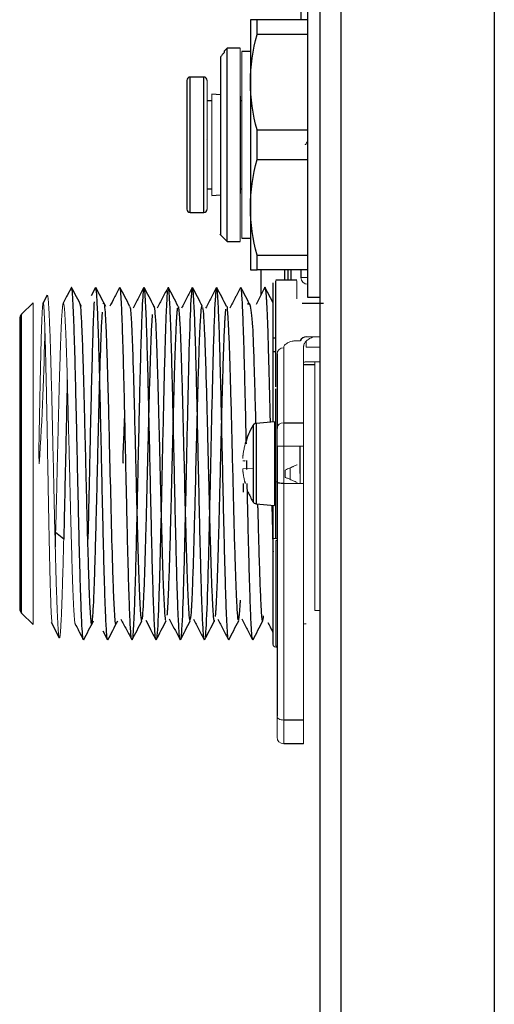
# Paper-space layout '_Left' of a CAD drawing. Header units: millimetres. Extents: x -208 to 254, y -21 to 401.
# Tile 3 of 6: x -208 to -172, y 280 to 354. Entities that reach past the tile are written whole.
import ezdxf

# ---------------------------------------------------------------- set-up
doc = ezdxf.new("R2010")
doc.units = ezdxf.units.MM

psp = doc.layouts.new('_Left')

# ---------------------------------------------------------------- linework, layer by layer
at = {"color": 7, "linetype": 'Continuous', "lineweight": 25}
for p, q in [((-172.308, 399.55), (-172.308, -17.2)), ((-183.808, 399.3), (-183.808, -17.2)), ((-185.407, 375.8), (-185.407, 6.3)), ((-186.308, 356.225), (-186.308, 333.375)), ((-186.808, 354.75), (-186.808, 354.18)), ((-190.608, 354.18), (-190.608, 335.42)), ((-190.106, 353.069), (-190.106, 354.18)), ((-186.308, 354.18), (-190.106, 354.18)), ((-186.308, 353.069), (-190.106, 353.069)), ((-192.848, 351.381), (-192.848, 338.05)), ((-192.348, 352.05), (-192.548, 351.85)), ((-191.378, 352.05), (-192.348, 352.05)), ((-192.348, 337.55), (-192.348, 352.05)), ((-190.608, 351.8), (-191.248, 351.8)), ((-194.098, 349.88), (-195.118, 349.88)), ((-195.368, 349.63), (-195.368, 339.97)), ((-192.848, 348.555), (-193.495, 348.6)), ((-191.348, 348.45), (-191.378, 348.452)), ((-193.495, 348.1), (-193.848, 348.1)), ((-191.248, 348.1), (-191.348, 348.1)), ((-190.106, 343.689), (-190.106, 345.911)), ((-190.106, 345.911), (-186.308, 345.911)), ((-190.106, 343.689), (-186.308, 343.689)), ((-193.848, 341.5), (-193.495, 341.5)), ((-193.495, 341), (-192.848, 341.045)), ((-191.378, 341.148), (-191.348, 341.15)), ((-191.348, 341.5), (-191.248, 341.5)), ((-195.118, 339.72), (-194.098, 339.72)), ((-192.903, 338.105), (-192.348, 337.55)), ((-192.348, 337.55), (-191.378, 337.55)), ((-191.248, 337.8), (-190.608, 337.8)), ((-190.106, 336.531), (-186.308, 336.531)), ((-190.106, 335.42), (-190.106, 336.531)), ((-186.308, 335.42), (-190.106, 335.42)), ((-189.808, 333.52), (-189.808, 335.42)), ((-187.808, 335.42), (-187.808, 334.654)), ((-186.808, 335.42), (-186.808, 334.85)), ((-188.908, 324.024), (-188.908, 334.454)), ((-187.114, 334.654), (-188.708, 334.654)), ((-188.708, 326.656), (-188.708, 334.596)), ((-204.034, 334.115), (-204.35, 333.509)), ((-202.222, 334.111), (-202.55, 333.481)), ((-200.413, 334.071), (-200.42, 334.077)), ((-196.765, 334.12), (-196.781, 334.053)), ((-191.341, 334.105), (-191.675, 333.464)), ((-189.513, 334.12), (-190.183, 332.834)), ((-189.513, 334.12), (-189.55, 333.95)), ((-188.908, 332.959), (-189.513, 334.12)), ((-206.908, 332.959), (-207.762, 332.105)), ((-205.847, 333.537), (-206.154, 332.948)), ((-185.108, 332.901), (-186.714, 332.901)), ((-186.308, 333.375), (-185.407, 333.375)), ((-207.762, 309.695), (-207.762, 332.105)), ((-188.908, 329.3), (-188.708, 329.3)), ((-188.608, 329.131), (-188.608, 323.525)), ((-185.758, 328.3), (-186.608, 328.3)), ((-188.708, 315.286), (-188.708, 326.514)), ((-188.808, 324.033), (-190.174, 323.913)), ((-188.108, 323.965), (-186.608, 323.965)), ((-188.608, 322.204), (-188.608, 301.957)), ((-186.908, 322.204), (-186.908, 320.151)), ((-191.131, 318.756), (-191.12, 319.408)), ((-190.982, 319.404), (-191.02, 319.57)), ((-190.174, 317.887), (-188.808, 317.767)), ((-188.908, 307.346), (-188.908, 317.776)), ((-204.606, 315.249), (-205.211, 315.746)), ((-207.762, 309.695), (-206.908, 308.842)), ((-205.545, 309.003), (-204.94, 307.84)), ((-203.443, 308.293), (-203.126, 307.685)), ((-201.666, 308.362), (-201.319, 307.697)), ((-201.292, 307.735), (-201.305, 307.679)), ((-194.036, 307.746), (-194.053, 307.681)), ((-190.397, 307.72), (-190.408, 307.731)), ((-186.608, 301.68), (-188.108, 301.68)), ((-186.608, 299.899), (-188.108, 299.899))]:
    psp.add_line(p, q, dxfattribs=at)
at = {"color": 144, "linetype": 'Continuous', "lineweight": 18}
for p, q in [((-191.378, 337.55), (-191.378, 352.05)), ((-191.248, 351.8), (-191.248, 337.8)), ((-193.495, 348.6), (-193.495, 341)), ((-191.348, 341.15), (-191.348, 348.45)), ((-187.114, 333.243), (-187.114, 334.596)), ((-186.808, 334.85), (-186.308, 334.85)), ((-206.908, 308.842), (-206.908, 332.959)), ((-186.861, 330.109), (-187.108, 330.109)), ((-185.407, 330.399), (-186.408, 330.399)), ((-186.408, 329.622), (-186.408, 330.115)), ((-188.108, 299.899), (-188.108, 329.571)), ((-186.608, 299.899), (-186.608, 329.699)), ((-185.407, 329.622), (-186.408, 329.622)), ((-186.408, 328.53), (-185.407, 328.53)), ((-185.758, 309.898), (-185.758, 328.53)), ((-188.808, 317.767), (-188.808, 324.033)), ((-190.984, 322.398), (-190.984, 322.388)), ((-188.608, 322.204), (-186.608, 322.204)), ((-186.883, 319.399), (-186.883, 322.204)), ((-191.181, 320.515), (-190.408, 320.556)), ((-188.008, 320.413), (-188.008, 319.884)), ((-187.612, 320.588), (-187.114, 320.807)), ((-187.612, 319.709), (-187.612, 320.588)), ((-190.984, 319.412), (-190.984, 319.402)), ((-186.608, 319.399), (-188.108, 319.399)), ((-188.908, 315.286), (-188.608, 315.286)), ((-188.608, 315.144), (-188.708, 315.144)), ((-188.708, 315.144), (-188.708, 307.204)), ((-185.407, 309.898), (-185.758, 309.898)), ((-188.708, 307.204), (-188.608, 307.204)), ((-188.608, 307.146), (-188.708, 307.146))]:
    psp.add_line(p, q, dxfattribs=at)
at = {"color": 8, "linetype": 'Continuous', "lineweight": 25}
for p, q in [((-195.118, 339.72), (-195.118, 349.88)), ((-194.098, 339.72), (-194.098, 349.88)), ((-188.058, 335.42), (-188.058, 334.654)), ((-187.558, 334.654), (-187.558, 335.42)), ((-188.708, 330.3), (-188.908, 330.3)), ((-190.408, 323.764), (-190.408, 318.036)), ((-190.174, 323.913), (-190.174, 317.887))]:
    psp.add_line(p, q, dxfattribs=at)
at = {"color": 7, "linetype": 'Continuous', "lineweight": 25, "flags": 128}
psp.add_lwpolyline([(-188.108, 319.399), (-188.205, 319.401), (-188.299, 319.41), (-188.386, 319.424), (-188.461, 319.443), (-188.523, 319.466), (-188.57, 319.492), (-188.598, 319.52), (-188.608, 319.55)], dxfattribs=at)
at = {"color": 144, "linetype": 'Continuous', "lineweight": 18, "flags": 128}
psp.add_lwpolyline([(-188.608, 301.957), (-188.598, 301.903), (-188.57, 301.851), (-188.523, 301.803), (-188.461, 301.761), (-188.386, 301.726), (-188.299, 301.701), (-188.205, 301.685), (-188.108, 301.68)], dxfattribs=at)
at = {"color": 7, "linetype": 'Continuous', "lineweight": 25}
for centre, radius, start, end in [((-195.118, 349.63), 0.25, 90, 180), ((-194.098, 349.63), 0.25, 0, 90), ((-195.118, 339.97), 0.25, 180, 270), ((-194.098, 339.97), 0.25, 270, 0), ((-186.408, 329.899), 0.5, 90, 155.06192), ((-185.21, 320.769), 6, 150.04599, 164.23931), ((-190.148, 323.615), 0.3, 95, 150.04599), ((-185.21, 321.031), 6, 201.93964, 209.95401), ((-190.148, 318.185), 0.3, 209.95401, 265)]:
    psp.add_arc(centre, radius, start, end, dxfattribs=at)
at = {"color": 144, "linetype": 'Continuous', "lineweight": 18}
for centre, radius, start, end in [((-186.308, 334.85), 0.5, 180, 270), ((-402.55, 334.211), 196.555, 356.11361, 359.08138), ((-188.136, 329.099), 0.473, 86.59448, 176.1315), ((-188.136, 323.493), 0.473, 86.59448, 176.1315), ((-188.708, 307.346), 0.2, 180, 270), ((-188.108, 300.399), 0.5, 180, 270)]:
    psp.add_arc(centre, radius, start, end, dxfattribs=at)
at = {"color": 7, "linetype": 'Continuous', "lineweight": 25}
for points in [[(-190.106, 354.18), (-190.422, 354.18), (-190.608, 354.18), (-190.608, 354.18)], [(-190.608, 349.49), (-190.608, 350.701), (-190.422, 351.892), (-190.106, 353.069)], [(-192.548, 351.747), (-192.548, 351.816), (-192.548, 351.85), (-192.548, 351.85)], [(-190.106, 345.911), (-190.422, 347.088), (-190.608, 348.279), (-190.608, 349.49)], [(-190.608, 340.11), (-190.608, 341.321), (-190.422, 342.512), (-190.106, 343.689)], [(-190.106, 336.531), (-190.422, 337.708), (-190.608, 338.899), (-190.608, 340.11)], [(-190.608, 335.42), (-190.608, 335.42), (-190.422, 335.42), (-190.106, 335.42)], [(-207.762, 332.105), (-207.854, 332.012), (-207.908, 331.882), (-207.908, 331.751)], [(-207.908, 310.048), (-207.908, 309.917), (-207.854, 309.787), (-207.762, 309.695)]]:
    psp.add_open_spline(points, degree=3, dxfattribs=at)
for points, knots in [([(-192.548, 351.747), (-192.599, 351.686), (-192.7, 351.566), (-192.799, 351.442), (-192.848, 351.381)], [0, 0, 0, 0, 0.503877, 1, 1, 1, 1]), ([(-203.126, 307.711), (-203.128, 307.705), (-203.15, 307.644), (-203.191, 308.044), (-203.25, 308.947), (-203.309, 310.395), (-203.368, 312.271), (-203.427, 314.506), (-203.486, 317.006), (-203.545, 319.67), (-203.604, 322.383), (-203.663, 325.035), (-203.722, 327.515), (-203.781, 329.722), (-203.84, 331.556), (-203.899, 332.965), (-203.958, 333.822), (-204.003, 334.191), (-204.028, 334.081), (-204.034, 334.056)], [0, 0, 0, 0, 0.006737, 0.071636, 0.136546, 0.20146, 0.266356, 0.331277, 0.396172, 0.461087, 0.525994, 0.590896, 0.655815, 0.720708, 0.785627, 0.850529, 0.915436, 0.980352, 1, 1, 1, 1]), ([(-203.272, 332.687), (-203.396, 332.925), (-203.643, 333.399), (-203.89, 333.873), (-204.013, 334.11)], [0, 0, 0, 0, 0.499978, 1, 1, 1, 1]), ([(-201.319, 307.75), (-201.334, 307.794), (-201.368, 307.899), (-201.422, 308.703), (-201.481, 310.014), (-201.54, 311.803), (-201.599, 313.959), (-201.658, 316.409), (-201.717, 319.043), (-201.776, 321.756), (-201.835, 324.431), (-201.894, 326.962), (-201.953, 329.238), (-202.012, 331.169), (-202.071, 332.68), (-202.13, 333.671), (-202.18, 334.154), (-202.211, 334.072), (-202.222, 334.043)], [0, 0, 0, 0, 0.048751, 0.114089, 0.179407, 0.244735, 0.310068, 0.375382, 0.440721, 0.506035, 0.571368, 0.636695, 0.702015, 0.767353, 0.832665, 0.898002, 0.963323, 1, 1, 1, 1]), ([(-201.457, 332.686), (-201.581, 332.923), (-201.828, 333.397), (-202.075, 333.872), (-202.198, 334.109)], [0, 0, 0, 0, 0.499979, 1, 1, 1, 1]), ([(-200.413, 334.098), (-200.548, 333.839), (-200.791, 333.374), (-201.034, 332.908), (-201.141, 332.702)], [0, 0, 0, 0, 0.556477, 1, 1, 1, 1]), ([(-199.644, 332.686), (-199.767, 332.923), (-200.014, 333.397), (-200.261, 333.871), (-200.385, 334.108)], [0, 0, 0, 0, 0.499978, 1, 1, 1, 1]), ([(-199.503, 307.759), (-199.514, 307.772), (-199.544, 307.808), (-199.595, 308.468), (-199.654, 309.664), (-199.713, 311.353), (-199.772, 313.429), (-199.831, 315.822), (-199.89, 318.421), (-199.949, 321.126), (-200.007, 323.82), (-200.066, 326.394), (-200.125, 328.737), (-200.184, 330.758), (-200.243, 332.372), (-200.302, 333.479), (-200.349, 334.048), (-200.377, 334.044), (-200.385, 334.042)], [0, 0, 0, 0, 0.037556, 0.1044, 0.171219, 0.238064, 0.30489, 0.371724, 0.438564, 0.505385, 0.572231, 0.639052, 0.705892, 0.772727, 0.839552, 0.906397, 0.973216, 1, 1, 1, 1]), ([(-198.591, 334.109), (-198.592, 334.111), (-198.612, 334.177), (-198.651, 333.802), (-198.71, 332.948), (-198.769, 331.536), (-198.828, 329.692), (-198.887, 327.484), (-198.946, 324.999), (-199.005, 322.346), (-199.064, 319.632), (-199.123, 316.972), (-199.182, 314.472), (-199.241, 312.242), (-199.3, 310.375), (-199.359, 308.925), (-199.418, 308.046), (-199.458, 307.641), (-199.478, 307.694), (-199.478, 307.695)], [0, 0, 0, 0, 0.0015312, 0.0679921, 0.1344777, 0.2009489, 0.2674215, 0.3339062, 0.4003674, 0.4668555, 0.533321, 0.5997997, 0.6662796, 0.732744, 0.7992324, 0.8656941, 0.9321779, 0.9986518, 1, 1, 1, 1]), ([(-198.591, 334.115), (-198.726, 333.856), (-198.996, 333.338), (-199.266, 332.82), (-199.401, 332.561)], [0, 0, 0, 0, 0.5000213, 1, 1, 1, 1]), ([(-197.83, 332.686), (-197.954, 332.923), (-198.201, 333.397), (-198.448, 333.871), (-198.571, 334.108)], [0, 0, 0, 0, 0.499977, 1, 1, 1, 1]), ([(-197.685, 307.752), (-197.693, 307.746), (-197.72, 307.727), (-197.767, 308.262), (-197.826, 309.339), (-197.885, 310.924), (-197.944, 312.917), (-198.003, 315.245), (-198.062, 317.805), (-198.121, 320.496), (-198.18, 323.203), (-198.239, 325.814), (-198.298, 328.22), (-198.357, 330.324), (-198.416, 332.036), (-198.475, 333.271), (-198.526, 333.971), (-198.559, 334.024), (-198.571, 334.045)], [0, 0, 0, 0, 0.026003, 0.092552, 0.159094, 0.225654, 0.292189, 0.358749, 0.425291, 0.49184, 0.558396, 0.624932, 0.691494, 0.758031, 0.824586, 0.891137, 0.957677, 1, 1, 1, 1]), ([(-196.824, 333.884), (-196.855, 333.614), (-196.934, 332.366), (-197.06, 328.267), (-197.202, 321.882), (-197.344, 315.263), (-197.487, 309.988), (-197.588, 308.079), (-197.643, 307.765), (-197.649, 307.736)], [25.322109, 25.322109, 25.322109, 25.322109, 25.645764, 26.138951, 26.632139, 27.125327, 27.618515, 28.111702, 28.181057, 28.181057, 28.181057, 28.181057]), ([(-196.781, 334.11), (-196.916, 333.85), (-197.187, 333.332), (-197.457, 332.813), (-197.592, 332.554)], [0, 0, 0, 0, 0.500038, 1, 1, 1, 1]), ([(-196.016, 332.688), (-196.14, 332.925), (-196.387, 333.399), (-196.634, 333.874), (-196.758, 334.111)], [0, 0, 0, 0, 0.499977, 1, 1, 1, 1]), ([(-195.85, 307.76), (-195.86, 307.728), (-195.89, 307.635), (-195.939, 308.078), (-195.998, 309.041), (-196.057, 310.516), (-196.116, 312.423), (-196.175, 314.68), (-196.234, 317.196), (-196.293, 319.866), (-196.352, 322.58), (-196.411, 325.222), (-196.47, 327.687), (-196.529, 329.867), (-196.588, 331.678), (-196.647, 333.031), (-196.703, 333.888), (-196.74, 334.019), (-196.758, 334.081)], [0, 0, 0, 0, 0.033523, 0.098479, 0.163456, 0.228425, 0.293388, 0.358369, 0.423324, 0.488304, 0.553268, 0.618236, 0.683214, 0.74817, 0.813152, 0.87811, 0.943085, 1, 1, 1, 1]), ([(-194.996, 333.986), (-195.019, 333.835), (-195.09, 332.99), (-195.209, 329.694), (-195.351, 323.631), (-195.493, 316.916), (-195.636, 311.151), (-195.745, 308.508), (-195.807, 307.903), (-195.822, 307.81)], [18.991582, 18.991582, 18.991582, 18.991582, 19.234323, 19.727511, 20.220698, 20.713886, 21.207074, 21.700262, 21.85053, 21.85053, 21.85053, 21.85053]), ([(-194.971, 334.1), (-195.106, 333.841), (-195.376, 333.323), (-195.646, 332.805), (-195.781, 332.546)], [0, 0, 0, 0, 0.5000219, 1, 1, 1, 1]), ([(-194.059, 307.712), (-194.076, 307.776), (-194.114, 307.909), (-194.171, 308.779), (-194.23, 310.131), (-194.289, 311.948), (-194.348, 314.128), (-194.407, 316.596), (-194.465, 319.239), (-194.524, 321.953), (-194.583, 324.621), (-194.642, 327.138), (-194.701, 329.391), (-194.76, 331.295), (-194.819, 332.77), (-194.878, 333.726), (-194.929, 334.174), (-194.96, 334.071), (-194.971, 334.033)], [0, 0, 0, 0, 0.05816, 0.122806, 0.187426, 0.252066, 0.3167, 0.381325, 0.44597, 0.510589, 0.575232, 0.63986, 0.704491, 0.769132, 0.833752, 0.898398, 0.96302, 1, 1, 1, 1]), ([(-194.202, 332.687), (-194.325, 332.924), (-194.572, 333.398), (-194.819, 333.872), (-194.943, 334.109)], [0, 0, 0, 0, 0.4999796, 1, 1, 1, 1]), ([(-193.168, 334.061), (-193.184, 333.994), (-193.247, 333.492), (-193.358, 330.977), (-193.5, 325.334), (-193.642, 318.635), (-193.785, 312.475), (-193.902, 309.058), (-193.972, 308.104), (-193.994, 307.913)], [12.661055, 12.661055, 12.661055, 12.661055, 12.822882, 13.31607, 13.809257, 14.302445, 14.795633, 15.288821, 15.520002, 15.520002, 15.520002, 15.520002]), ([(-193.149, 334.115), (-193.284, 333.856), (-193.554, 333.338), (-193.824, 332.819), (-193.959, 332.56)], [0, 0, 0, 0, 0.500025, 1, 1, 1, 1]), ([(-192.388, 332.685), (-192.511, 332.922), (-192.758, 333.397), (-193.005, 333.871), (-193.129, 334.108)], [0, 0, 0, 0, 0.499978, 1, 1, 1, 1]), ([(-192.244, 307.746), (-192.257, 307.769), (-192.29, 307.824), (-192.343, 308.535), (-192.402, 309.773), (-192.461, 311.491), (-192.52, 313.594), (-192.579, 316.005), (-192.638, 318.616), (-192.697, 321.323), (-192.756, 324.013), (-192.815, 326.573), (-192.874, 328.896), (-192.933, 330.89), (-192.992, 332.471), (-193.051, 333.54), (-193.096, 334.069), (-193.122, 334.052), (-193.129, 334.047)], [0, 0, 0, 0, 0.045499, 0.11213, 0.178741, 0.245378, 0.31199, 0.37862, 0.445246, 0.511862, 0.578498, 0.645107, 0.711742, 0.778361, 0.844983, 0.911616, 0.978226, 1, 1, 1, 1]), ([(-190.574, 332.687), (-190.698, 332.924), (-190.945, 333.398), (-191.192, 333.872), (-191.315, 334.109)], [0, 0, 0, 0, 0.499977, 1, 1, 1, 1]), ([(-190.906, 322.378), (-190.913, 322.713), (-190.94, 323.946), (-190.987, 325.994), (-191.046, 328.386), (-191.105, 330.462), (-191.164, 332.144), (-191.223, 333.341), (-191.273, 333.996), (-191.304, 334.03), (-191.315, 334.042)], [0, 0, 0, 0, 0.053776, 0.197826, 0.341922, 0.48596, 0.630052, 0.774112, 0.918175, 1, 1, 1, 1]), ([(-189.513, 334.12), (-189.504, 334.109), (-189.488, 334.089), (-189.465, 333.926), (-189.447, 333.738), (-189.431, 333.54), (-189.418, 333.364), (-189.401, 333.098), (-189.381, 332.749), (-189.359, 332.305), (-189.334, 331.735), (-189.309, 331.032), (-189.284, 330.183), (-189.254, 329.071), (-189.222, 327.816), (-189.19, 326.551), (-189.163, 325.553), (-189.142, 324.703), (-189.13, 324.178), (-189.126, 324.005)], [0, 0, 0, 0, 0.071308, 0.127783, 0.196474, 0.221522, 0.249812, 0.293514, 0.349397, 0.393007, 0.45327, 0.531441, 0.589196, 0.66549, 0.785616, 0.847097, 0.908481, 0.969856, 1, 1, 1, 1]), ([(-204.35, 333.509), (-204.38, 333.452), (-204.478, 333.263), (-204.577, 333.073), (-204.646, 332.941)], [0, 0, 0, 0, 0.302509, 1, 1, 1, 1]), ([(-203.414, 332.956), (-203.399, 332.912), (-203.36, 332.799), (-203.3, 332.036), (-203.238, 330.708), (-203.166, 328.671), (-203.108, 326.606), (-203.07, 325.095), (-203.065, 324.888), (-203.025, 323.335), (-202.985, 321.656), (-202.927, 319.227), (-202.885, 317.564), (-202.828, 315.275), (-202.769, 313.216), (-202.707, 311.389), (-202.649, 310.069), (-202.59, 309.196), (-202.534, 308.792), (-202.482, 308.854), (-202.443, 309.176), (-202.423, 309.419), (-202.398, 309.761), (-202.375, 310.175), (-202.347, 310.797), (-202.326, 311.282), (-202.288, 312.262), (-202.221, 314.446), (-202.141, 317.468), (-202.065, 320.684), (-201.989, 323.837), (-201.931, 326.149), (-201.892, 327.506), (-201.89, 327.592), (-201.889, 327.615), (-201.889, 327.622), (-201.851, 328.905), (-201.813, 330.092), (-201.748, 331.593), (-201.719, 331.941), (-201.693, 332.264)], [0, 0, 0, 0, 0.026739, 0.068247, 0.10236, 0.136469, 0.195322, 0.201895, 0.204236, 0.204522, 0.270687, 0.272524, 0.306456, 0.340869, 0.375007, 0.409124, 0.448368, 0.477339, 0.511456, 0.545586, 0.569703, 0.578577, 0.579778, 0.613951, 0.619391, 0.629277, 0.64998, 0.683714, 0.75026, 0.78437, 0.818481, 0.882013, 0.885294, 0.886144, 0.886372, 0.886456, 0.886468, 0.951059, 0.954522, 1, 1, 1, 1]), ([(-202.326, 333.026), (-202.339, 332.792), (-202.372, 332.209), (-202.425, 330.72), (-202.484, 328.713), (-202.543, 326.357), (-202.602, 323.786), (-202.661, 321.085), (-202.719, 318.398), (-202.764, 316.409), (-202.788, 315.435), (-202.793, 315.244)], [0, 0, 0, 0, 0.084419, 0.210842, 0.33722, 0.463627, 0.590032, 0.716412, 0.842835, 0.969207, 1, 1, 1, 1]), ([(-201.624, 332.874), (-201.614, 332.919), (-201.604, 332.964), (-201.595, 332.949), (-201.594, 332.949), (-201.593, 332.947), (-201.588, 332.937), (-201.569, 332.881), (-201.532, 332.62), (-201.478, 331.866), (-201.423, 330.68), (-201.365, 329.047), (-201.306, 327.066), (-201.243, 324.654), (-201.171, 321.674), (-201.113, 319.241), (-201.075, 317.677), (-201.07, 317.46), (-201.029, 315.886), (-200.99, 314.394), (-200.932, 312.527), (-200.891, 311.355), (-200.833, 310.031), (-200.774, 309.185), (-200.725, 308.787), (-200.696, 308.893), (-200.686, 308.928)], [0, 0, 0, 0, 0.03028, 0.03043, 0.030697, 0.031581, 0.03475, 0.046689, 0.092943, 0.155528, 0.218117, 0.267648, 0.343329, 0.406019, 0.468722, 0.576338, 0.588528, 0.593077, 0.593718, 0.714847, 0.718353, 0.780694, 0.843536, 0.906145, 0.968789, 1, 1, 1, 1]), ([(-191.675, 333.464), (-191.699, 333.418), (-191.858, 333.114), (-192.017, 332.809), (-192.152, 332.55)], [0, 0, 0, 0, 0.149329, 1, 1, 1, 1]), ([(-190.755, 332.798), (-190.762, 332.9), (-190.771, 333.016), (-190.699, 332.909), (-190.671, 332.859), (-190.657, 332.834)], [0, 0, 0, 0, 0.7974649, 0.8993065, 1, 1, 1, 1]), ([(-199.65, 332.661), (-199.64, 332.645), (-199.61, 332.599), (-199.578, 332.228), (-199.532, 331.534), (-199.481, 330.547), (-199.436, 329.254), (-199.413, 328.528), (-199.41, 328.436), (-199.41, 328.413), (-199.409, 328.407), (-199.409, 328.405), (-199.386, 327.66), (-199.34, 326.12), (-199.294, 324.318), (-199.272, 323.386), (-199.269, 323.265), (-199.268, 323.233), (-199.244, 322.278), (-199.199, 320.494), (-199.153, 318.571), (-199.106, 316.712), (-199.054, 314.825), (-199.008, 313.279), (-198.961, 311.906), (-198.912, 310.674), (-198.857, 309.728), (-198.81, 309.272), (-198.784, 309.067), (-198.768, 309.109), (-198.766, 309.113)], [0, 0, 0, 0, 0.032919, 0.099062, 0.113145, 0.193263, 0.263319, 0.27087, 0.272778, 0.273265, 0.273392, 0.273436, 0.273441, 0.353554, 0.423389, 0.430996, 0.432974, 0.433659, 0.433735, 0.513981, 0.580777, 0.594298, 0.674543, 0.750541, 0.754806, 0.835059, 0.915283, 0.944363, 0.995674, 1, 1, 1, 1]), ([(-197.863, 332.646), (-197.859, 332.675), (-197.852, 332.724), (-197.839, 332.703), (-197.816, 332.657), (-197.77, 332.357), (-197.731, 331.763), (-197.705, 331.263), (-197.699, 331.127), (-197.675, 330.649), (-197.653, 330.095), (-197.634, 329.571), (-197.627, 329.377), (-197.604, 328.72), (-197.549, 326.909), (-197.481, 324.45), (-197.436, 322.517), (-197.422, 321.947), (-197.415, 321.667), (-197.392, 320.735), (-197.35, 319.054), (-197.311, 317.442), (-197.264, 315.646), (-197.211, 313.805), (-197.156, 312.128), (-197.109, 310.972), (-197.061, 310.005), (-197.015, 309.415), (-196.978, 309.15), (-196.965, 309.145), (-196.959, 309.142)], [0, 0, 0, 0, 0.0145556, 0.0239559, 0.0401831, 0.0930584, 0.1714277, 0.1739921, 0.1786298, 0.1941243, 0.2499213, 0.2526709, 0.2574409, 0.2730395, 0.3284179, 0.4456097, 0.4848686, 0.487498, 0.4921823, 0.5077143, 0.5633648, 0.6285385, 0.6417805, 0.7202094, 0.7986054, 0.8277955, 0.8771541, 0.9555649, 0.983308, 1, 1, 1, 1]), ([(-196.078, 332.579), (-196.081, 332.562), (-196.086, 332.528), (-196.094, 332.467), (-196.102, 332.397), (-196.11, 332.319), (-196.118, 332.233), (-196.126, 332.138), (-196.134, 332.035), (-196.142, 331.924), (-196.153, 331.755), (-196.168, 331.512), (-196.182, 331.209), (-196.2, 330.837), (-196.228, 330.203), (-196.26, 329.349), (-196.296, 328.268), (-196.326, 327.219), (-196.373, 325.524), (-196.426, 323.498), (-196.472, 321.572), (-196.519, 319.641), (-196.568, 317.735), (-196.614, 315.935), (-196.661, 314.243), (-196.709, 312.701), (-196.755, 311.451), (-196.792, 310.633), (-196.821, 310.101), (-196.845, 309.757), (-196.857, 309.609), (-196.861, 309.562), (-196.862, 309.548)], [0, 0, 0, 0, 0.010061, 0.020122, 0.030184, 0.040246, 0.050309, 0.060371, 0.070433, 0.080495, 0.090557, 0.113187, 0.135811, 0.151, 0.181064, 0.241168, 0.271513, 0.316745, 0.361979, 0.452279, 0.514555, 0.542765, 0.633206, 0.693775, 0.723622, 0.814015, 0.875006, 0.904531, 0.954317, 0.984505, 0.995068, 1, 1, 1, 1]), ([(-196.023, 332.642), (-196.018, 332.656), (-196.011, 332.677), (-195.999, 332.613), (-195.975, 332.479), (-195.929, 332.007), (-195.866, 330.834), (-195.795, 328.926), (-195.724, 326.541), (-195.653, 323.814), (-195.574, 320.563), (-195.502, 317.65), (-195.448, 315.567), (-195.409, 314.21), (-195.363, 312.732), (-195.324, 311.675), (-195.301, 311.13), (-195.276, 310.554), (-195.227, 309.711), (-195.175, 309.098), (-195.146, 309.152), (-195.14, 309.163)], [0, 0, 0, 0, 0.016523, 0.024781, 0.040953, 0.096974, 0.177394, 0.257815, 0.338163, 0.418451, 0.498874, 0.608681, 0.659465, 0.687643, 0.73986, 0.814252, 0.819447, 0.820135, 0.900538, 0.980908, 1, 1, 1, 1]), ([(-195.086, 309.216), (-195.062, 309.417), (-195.036, 309.642), (-195.005, 310.152), (-194.981, 310.569), (-194.952, 311.19), (-194.924, 311.902), (-194.901, 312.554), (-194.862, 313.737), (-194.802, 315.799), (-194.725, 318.863), (-194.664, 321.322), (-194.617, 323.226), (-194.579, 324.804), (-194.518, 327.031), (-194.44, 329.611), (-194.381, 331.015), (-194.346, 331.627), (-194.343, 331.681), (-194.33, 331.892), (-194.295, 332.373), (-194.257, 332.769), (-194.232, 332.686), (-194.23, 332.681)], [0, 0, 0, 0, 0.082775, 0.09264, 0.109763, 0.165726, 0.193351, 0.207319, 0.248927, 0.331802, 0.414645, 0.523991, 0.53868, 0.580149, 0.662965, 0.74575, 0.858588, 0.866586, 0.869461, 0.869825, 0.911268, 0.994088, 1, 1, 1, 1]), ([(-194.208, 332.614), (-194.194, 332.595), (-194.156, 332.544), (-194.094, 331.666), (-194.038, 330.456), (-193.991, 329.163), (-193.943, 327.704), (-193.897, 326.006), (-193.85, 324.191), (-193.803, 322.373), (-193.765, 320.791), (-193.742, 319.831), (-193.717, 318.801), (-193.668, 316.891), (-193.599, 314.279), (-193.527, 312.072), (-193.456, 310.372), (-193.385, 309.373), (-193.334, 308.971), (-193.306, 309.128), (-193.302, 309.152)], [0, 0, 0, 0, 0.04778, 0.125998, 0.204122, 0.232637, 0.282344, 0.360495, 0.389205, 0.4388, 0.511181, 0.516249, 0.516929, 0.595104, 0.67325, 0.751412, 0.829542, 0.90772, 0.98582, 1, 1, 1, 1]), ([(-192.464, 332.482), (-192.467, 332.459), (-192.472, 332.413), (-192.481, 332.33), (-192.489, 332.236), (-192.498, 332.13), (-192.507, 332.011), (-192.516, 331.879), (-192.526, 331.733), (-192.546, 331.39), (-192.573, 330.849), (-192.612, 329.892), (-192.653, 328.717), (-192.7, 327.159), (-192.748, 325.435), (-192.795, 323.586), (-192.843, 321.664), (-192.88, 320.098), (-192.919, 318.502), (-192.957, 317.009), (-192.998, 315.485), (-193.035, 314.193), (-193.068, 313.113), (-193.106, 312.003), (-193.141, 311.145), (-193.166, 310.609), (-193.179, 310.36), (-193.186, 310.238), (-193.193, 310.108), (-193.202, 309.972), (-193.211, 309.833), (-193.221, 309.695), (-193.232, 309.56), (-193.24, 309.481), (-193.244, 309.44)], [0, 0, 0, 0, 0.010588, 0.021396, 0.032427, 0.04368, 0.055155, 0.066854, 0.078775, 0.09092, 0.144834, 0.181762, 0.242293, 0.302844, 0.363393, 0.424088, 0.484805, 0.545512, 0.570797, 0.636414, 0.689969, 0.727258, 0.777841, 0.818204, 0.87439, 0.909028, 0.916576, 0.925216, 0.934948, 0.945772, 0.957689, 0.970699, 0.984802, 1, 1, 1, 1]), ([(-192.393, 332.696), (-192.393, 332.696), (-192.37, 332.768), (-192.323, 332.267), (-192.251, 331.15), (-192.181, 329.341), (-192.11, 327.041), (-192.039, 324.371), (-191.968, 321.49), (-191.897, 318.573), (-191.826, 315.798), (-191.745, 312.961), (-191.685, 311.363), (-191.638, 310.401), (-191.602, 309.759), (-191.557, 309.186), (-191.526, 309.191), (-191.518, 309.192)], [0, 0, 0, 0, 0.000196, 0.081095, 0.162048, 0.243045, 0.323907, 0.404942, 0.485977, 0.567013, 0.648048, 0.729084, 0.846208, 0.850334, 0.890922, 0.971966, 1, 1, 1, 1]), ([(-190.657, 332.834), (-190.578, 332.47), (-190.46, 331.924), (-190.37, 329.432), (-190.32, 327.822), (-190.271, 326.055), (-190.24, 324.892), (-190.213, 323.901)], [0, 0, 0, 0, 0.398606, 0.598339, 0.763186, 0.798349, 1, 1, 1, 1]), ([(-207.908, 331.751), (-207.908, 331.75), (-207.908, 331.748), (-207.908, 331.731), (-207.908, 331.704), (-207.908, 331.666), (-207.908, 331.617), (-207.908, 331.558), (-207.908, 331.488), (-207.908, 331.406), (-207.908, 331.315), (-207.908, 331.212), (-207.908, 331.099), (-207.908, 330.752), (-207.908, 330.018), (-207.908, 328.606), (-207.908, 327.175), (-207.908, 325.911), (-207.908, 324.932), (-207.908, 323.927), (-207.908, 322.921), (-207.908, 321.91), (-207.908, 320.552), (-207.908, 319.178), (-207.908, 317.831), (-207.908, 316.831), (-207.908, 315.855), (-207.908, 314.91), (-207.908, 314.021), (-207.908, 313.199), (-207.908, 312.456), (-207.908, 311.805), (-207.908, 311.252), (-207.908, 310.805), (-207.908, 310.46), (-207.908, 310.258), (-207.908, 310.147), (-207.908, 310.089), (-207.908, 310.054), (-207.908, 310.05), (-207.908, 310.048)], [0, 0, 0, 0, 0.010244, 0.02043, 0.030568, 0.040669, 0.050743, 0.060799, 0.070849, 0.080903, 0.09097, 0.101062, 0.111189, 0.121361, 0.186211, 0.250505, 0.315525, 0.347418, 0.379327, 0.410036, 0.440808, 0.470276, 0.499785, 0.560368, 0.590941, 0.621604, 0.653548, 0.685407, 0.717935, 0.750495, 0.783068, 0.815732, 0.847481, 0.87916, 0.910181, 0.941455, 0.956174, 0.970817, 0.985414, 1, 1, 1, 1]), ([(-198.71, 309.246), (-198.707, 309.261), (-198.704, 309.282), (-198.701, 309.307), (-198.677, 309.501), (-198.627, 310.115), (-198.56, 311.673), (-198.487, 313.748), (-198.442, 315.433), (-198.395, 317.209), (-198.346, 319.09), (-198.3, 321.038), (-198.253, 322.96), (-198.203, 324.916), (-198.134, 327.531), (-198.061, 329.726), (-197.999, 331.309), (-197.957, 331.853), (-197.94, 332.081)], [0, 0, 0, 0, 0.008834, 0.011919, 0.012272, 0.104425, 0.19647, 0.288502, 0.375464, 0.380587, 0.472771, 0.559905, 0.564975, 0.657167, 0.749324, 0.841535, 0.933575, 1, 1, 1, 1]), ([(-204.335, 327.177), (-204.347, 326.707), (-204.378, 325.45), (-204.429, 323.158), (-204.488, 320.463), (-204.547, 317.759), (-204.586, 316.086), (-204.606, 315.249)], [0, 0, 0, 0, 0.130071, 0.347606, 0.565023, 0.782509, 1, 1, 1, 1]), ([(-200.131, 320.897), (-200.144, 321.019), (-200.163, 321.207), (-200.153, 321.413), (-200.148, 321.533), (-200.133, 321.825), (-200.097, 322.581), (-200.057, 323.598), (-200.035, 324.346), (-200.027, 324.638)], [0, 0, 0, 0, 0.097499, 0.150499, 0.160281, 0.191981, 0.380848, 0.758449, 1, 1, 1, 1]), ([(-190.864, 320.464), (-190.866, 320.541), (-190.871, 320.764), (-190.876, 320.987), (-190.879, 321.134)], [0, 0, 0, 0, 0.344762, 1, 1, 1, 1]), ([(-190.437, 307.763), (-190.443, 307.763), (-190.469, 307.765), (-190.515, 308.327), (-190.574, 309.438), (-190.633, 311.055), (-190.692, 313.076), (-190.751, 315.426), (-190.801, 317.579), (-190.831, 318.943), (-190.841, 319.409)], [0, 0, 0, 0, 0.04922, 0.195041, 0.340877, 0.486728, 0.632535, 0.7784, 0.92421, 1, 1, 1, 1]), ([(-190.065, 317.877), (-190.063, 317.799), (-190.058, 317.614), (-190.045, 317.11), (-190.023, 316.258), (-190.003, 315.498), (-189.991, 315.053), (-189.989, 314.997), (-189.989, 314.982), (-189.989, 314.978), (-189.966, 314.085), (-189.909, 312.439), (-189.847, 310.738), (-189.767, 309.455), (-189.696, 308.859), (-189.635, 309.306), (-189.609, 309.499)], [0, 0, 0, 0, 0.012718, 0.029958, 0.085978, 0.158617, 0.1665, 0.168537, 0.16908, 0.169278, 0.169305, 0.335569, 0.501806, 0.615653, 0.833666, 1, 1, 1, 1]), ([(-188.995, 317.783), (-188.994, 317.752), (-188.985, 317.356), (-188.969, 316.702), (-188.95, 315.904), (-188.934, 315.29), (-188.92, 314.772), (-188.912, 314.443), (-188.908, 314.281)], [0, 0, 0, 0, 0.0256142, 0.3207465, 0.5425175, 0.7002156, 0.8527117, 1, 1, 1, 1]), ([(-191.471, 309.147), (-191.439, 309.392), (-191.404, 309.66), (-191.368, 310.292), (-191.36, 310.445), (-191.355, 310.562), (-191.35, 310.671)], [0, 0, 0, 0, 0.792478, 0.866466, 0.875254, 1, 1, 1, 1]), ([(-203.737, 308.857), (-203.668, 308.726), (-203.57, 308.538), (-203.472, 308.349), (-203.443, 308.293)], [0, 0, 0, 0, 0.698863, 1, 1, 1, 1]), ([(-203.106, 307.692), (-202.982, 307.929), (-202.735, 308.404), (-202.488, 308.878), (-202.365, 309.115)], [0, 0, 0, 0, 0.500022, 1, 1, 1, 1]), ([(-201.292, 307.691), (-201.169, 307.928), (-200.922, 308.402), (-200.675, 308.876), (-200.551, 309.113)], [0, 0, 0, 0, 0.500023, 1, 1, 1, 1]), ([(-200.313, 309.246), (-200.178, 308.987), (-199.908, 308.469), (-199.638, 307.95), (-199.503, 307.691)], [0, 0, 0, 0, 0.499982, 1, 1, 1, 1]), ([(-199.478, 307.69), (-199.355, 307.927), (-199.108, 308.401), (-198.861, 308.875), (-198.737, 309.112)], [0, 0, 0, 0, 0.500021, 1, 1, 1, 1]), ([(-198.448, 309.152), (-198.329, 308.922), (-198.075, 308.434), (-197.82, 307.946), (-197.685, 307.687)], [0, 0, 0, 0, 0.469288, 1, 1, 1, 1]), ([(-197.664, 307.692), (-197.54, 307.929), (-197.293, 308.403), (-197.046, 308.877), (-196.922, 309.114)], [0, 0, 0, 0, 0.500021, 1, 1, 1, 1]), ([(-196.688, 309.254), (-196.553, 308.995), (-196.283, 308.477), (-196.013, 307.959), (-195.878, 307.7)], [0, 0, 0, 0, 0.4999742, 1, 1, 1, 1]), ([(-195.85, 307.692), (-195.727, 307.929), (-195.48, 308.403), (-195.233, 308.877), (-195.109, 309.114)], [0, 0, 0, 0, 0.500023, 1, 1, 1, 1]), ([(-194.869, 309.242), (-194.734, 308.983), (-194.464, 308.465), (-194.194, 307.946), (-194.059, 307.687)], [0, 0, 0, 0, 0.499982, 1, 1, 1, 1]), ([(-194.036, 307.691), (-193.913, 307.928), (-193.666, 308.402), (-193.419, 308.876), (-193.295, 309.113)], [0, 0, 0, 0, 0.500023, 1, 1, 1, 1]), ([(-193.054, 309.242), (-192.919, 308.982), (-192.649, 308.464), (-192.379, 307.946), (-192.244, 307.687)], [0, 0, 0, 0, 0.49997, 1, 1, 1, 1]), ([(-192.222, 307.691), (-192.098, 307.928), (-191.851, 308.402), (-191.604, 308.876), (-191.48, 309.113)], [0, 0, 0, 0, 0.5000208, 1, 1, 1, 1]), ([(-191.247, 309.256), (-191.112, 308.997), (-190.842, 308.479), (-190.572, 307.961), (-190.436, 307.702)], [0, 0, 0, 0, 0.499975, 1, 1, 1, 1]), ([(-190.408, 307.692), (-190.284, 307.929), (-190.037, 308.403), (-189.79, 308.877), (-189.667, 309.114)], [0, 0, 0, 0, 0.500021, 1, 1, 1, 1]), ([(-189.293, 308.986), (-189.18, 308.768), (-189.056, 308.53), (-188.932, 308.292), (-188.921, 308.272)], [0, 0, 0, 0, 0.916092, 1, 1, 1, 1])]:
    psp.add_open_spline(points, degree=3, knots=knots, dxfattribs=at)
at = {"color": 144, "linetype": 'Continuous', "lineweight": 18}
for points, knots in [([(-193.848, 349.63), (-193.848, 349.629), (-193.848, 349.627), (-193.848, 349.613), (-193.848, 349.594), (-193.848, 349.571), (-193.848, 349.528), (-193.848, 349.447), (-193.848, 349.241), (-193.848, 348.867), (-193.848, 348.35), (-193.848, 347.858), (-193.848, 347.328), (-193.848, 346.72), (-193.848, 346.117), (-193.848, 345.716), (-193.848, 345.394), (-193.848, 345.093), (-193.848, 344.896), (-193.848, 344.8)], [0, 0, 0, 0, 0.029148, 0.055735, 0.07976, 0.101224, 0.120126, 0.17954, 0.240159, 0.368692, 0.499952, 0.563444, 0.628724, 0.75978, 0.833029, 0.880519, 0.922189, 0.962013, 1, 1, 1, 1]), ([(-193.848, 348.251), (-193.848, 348.248), (-193.848, 348.212), (-193.848, 348.154), (-193.848, 348.1)], [0, 0, 0, 0, 0.087094, 1, 1, 1, 1]), ([(-193.865, 345.173), (-193.856, 345.147), (-193.835, 345.084), (-193.835, 345.018), (-193.835, 344.979)], [0, 0, 0, 0, 0.416838, 1, 1, 1, 1]), ([(-193.848, 344.8), (-193.848, 344.733), (-193.848, 344.602), (-193.848, 344.411), (-193.848, 344.229), (-193.848, 344.057), (-193.848, 343.895), (-193.848, 343.674), (-193.848, 343.488), (-193.848, 343.33), (-193.848, 343.202), (-193.848, 342.889), (-193.848, 342.527), (-193.848, 342.19), (-193.848, 341.968), (-193.848, 341.758), (-193.848, 341.55), (-193.848, 341.163), (-193.848, 340.827), (-193.848, 340.581), (-193.848, 340.512), (-193.848, 340.427), (-193.848, 340.295), (-193.848, 340.177), (-193.848, 340.099), (-193.848, 340.039), (-193.848, 339.982), (-193.848, 339.974), (-193.848, 339.97)], [0, 0, 0, 0, 0.026479, 0.051765, 0.075855, 0.098748, 0.120443, 0.140939, 0.187851, 0.196422, 0.206534, 0.241373, 0.328635, 0.365587, 0.397219, 0.434694, 0.46977, 0.505058, 0.646541, 0.68175, 0.699268, 0.705157, 0.757368, 0.824472, 0.848934, 0.878881, 0.939163, 1, 1, 1, 1]), ([(-186.381, 345.022), (-186.382, 344.996), (-186.384, 344.946), (-186.417, 344.877), (-186.458, 344.826), (-186.491, 344.808), (-186.502, 344.802)], [0, 0, 0, 0, 0.286092, 0.570677, 0.856233, 1, 1, 1, 1]), ([(-206.447, 320.889), (-206.456, 321.212), (-206.472, 321.782), (-206.459, 322.523), (-206.448, 323.088), (-206.438, 323.625), (-206.425, 324.325), (-206.402, 325.57), (-206.368, 327.206), (-206.338, 328.525), (-206.32, 329.302), (-206.311, 329.657), (-206.302, 329.997), (-206.296, 330.215), (-206.292, 330.343), (-206.29, 330.422), (-206.285, 330.585), (-206.277, 330.839), (-206.267, 331.128), (-206.254, 331.478), (-206.234, 331.994), (-206.207, 332.521), (-206.176, 332.868), (-206.147, 332.99), (-206.122, 332.918), (-206.101, 332.725), (-206.084, 332.495), (-206.064, 332.17), (-206.045, 331.74), (-206.027, 331.27), (-206.013, 330.854), (-205.999, 330.398), (-205.985, 329.903), (-205.972, 329.372), (-205.957, 328.764), (-205.938, 327.965), (-205.919, 327.094), (-205.902, 326.243), (-205.889, 325.616), (-205.878, 325.06), (-205.869, 324.55), (-205.859, 324.032), (-205.852, 323.66), (-205.845, 323.261), (-205.833, 322.632), (-205.816, 321.684), (-205.798, 320.703), (-205.783, 319.892), (-205.761, 318.689), (-205.73, 317.018), (-205.7, 315.499), (-205.68, 314.543), (-205.669, 314.071), (-205.66, 313.615), (-205.652, 313.254), (-205.643, 312.859), (-205.629, 312.334), (-205.61, 311.626), (-205.59, 310.978), (-205.569, 310.358), (-205.551, 309.882), (-205.533, 309.517), (-205.516, 309.253), (-205.503, 309.089), (-205.492, 308.988), (-205.485, 308.931), (-205.476, 308.883), (-205.469, 308.85), (-205.465, 308.85), (-205.464, 308.85)], [0, 0, 0, 0, 0.017268, 0.030429, 0.039624, 0.047674, 0.059532, 0.077987, 0.117287, 0.155785, 0.164731, 0.173675, 0.182617, 0.191559, 0.191774, 0.193498, 0.198312, 0.206001, 0.216566, 0.226212, 0.242449, 0.276736, 0.306204, 0.331598, 0.361022, 0.380922, 0.393666, 0.412148, 0.436374, 0.450039, 0.463705, 0.477369, 0.49103, 0.504688, 0.518347, 0.534895, 0.559041, 0.573489, 0.586099, 0.595647, 0.605193, 0.614738, 0.624284, 0.625523, 0.636474, 0.658269, 0.676056, 0.688548, 0.701428, 0.740331, 0.779252, 0.789222, 0.79919, 0.809156, 0.81912, 0.823702, 0.836726, 0.857135, 0.879061, 0.893776, 0.919055, 0.935092, 0.947435, 0.96585, 0.973074, 0.978731, 0.987555, 0.998042, 1, 1, 1, 1]), ([(-204.606, 315.249), (-204.624, 314.545), (-204.659, 313.138), (-204.711, 311.34), (-204.764, 309.85), (-204.817, 308.743), (-204.87, 308.035), (-204.922, 307.761), (-204.975, 307.926), (-205.028, 308.514), (-205.081, 309.519), (-205.133, 310.894), (-205.186, 312.594), (-205.239, 314.568), (-205.291, 316.741), (-205.344, 319.045), (-205.397, 321.402), (-205.45, 323.734), (-205.502, 325.961), (-205.555, 328.012), (-205.608, 329.823), (-205.66, 331.323), (-205.713, 332.481), (-205.766, 333.231), (-205.81, 333.576), (-205.837, 333.509), (-205.847, 333.485)], [0, 0, 0, 0, 0.0434, 0.086724, 0.129949, 0.173107, 0.216192, 0.259178, 0.3021, 0.344934, 0.387682, 0.430364, 0.472951, 0.515462, 0.557901, 0.600242, 0.642517, 0.684709, 0.726809, 0.768845, 0.810789, 0.852652, 0.894446, 0.936142, 0.977769, 1, 1, 1, 1]), ([(-205.211, 315.746), (-205.192, 316.478), (-205.154, 317.942), (-205.111, 319.784), (-205.08, 321.097), (-205.061, 321.881), (-205.041, 322.676), (-205.023, 323.422), (-205.005, 324.17), (-204.983, 325.053), (-204.958, 326.066), (-204.933, 326.969), (-204.914, 327.635), (-204.899, 328.126), (-204.884, 328.599), (-204.867, 329.095), (-204.852, 329.57), (-204.835, 330.057), (-204.819, 330.492), (-204.803, 330.894), (-204.789, 331.23), (-204.775, 331.518), (-204.756, 331.862), (-204.737, 332.168), (-204.717, 332.422), (-204.698, 332.627), (-204.677, 332.819), (-204.652, 332.944), (-204.625, 332.97), (-204.599, 332.893), (-204.575, 332.737), (-204.557, 332.569), (-204.541, 332.386), (-204.529, 332.224), (-204.515, 332.017), (-204.497, 331.693), (-204.472, 331.178), (-204.446, 330.559), (-204.409, 329.574), (-204.375, 328.543), (-204.346, 327.562), (-204.336, 327.207), (-204.328, 326.92), (-204.316, 326.471), (-204.299, 325.821), (-204.276, 324.927), (-204.253, 323.981), (-204.226, 322.9), (-204.2, 321.862), (-204.177, 320.915), (-204.159, 320.158), (-204.14, 319.381), (-204.121, 318.583), (-204.102, 317.762), (-204.087, 317.149), (-204.07, 316.495), (-204.048, 315.655), (-204.019, 314.62), (-203.991, 313.684), (-203.965, 312.818), (-203.939, 312.016), (-203.914, 311.336), (-203.891, 310.778), (-203.868, 310.299), (-203.847, 309.927), (-203.832, 309.686), (-203.821, 309.528), (-203.811, 309.39), (-203.793, 309.174), (-203.775, 309.015), (-203.759, 308.928), (-203.753, 308.903), (-203.746, 308.874), (-203.739, 308.866), (-203.734, 308.859)], [0, 0, 0, 0, 0.0382636, 0.0765246, 0.0893714, 0.1020791, 0.114651, 0.1282227, 0.1388823, 0.1521225, 0.1731882, 0.1920799, 0.2018213, 0.2115641, 0.2213091, 0.2310563, 0.2434819, 0.2535762, 0.2662546, 0.2770536, 0.2871841, 0.2966478, 0.3054462, 0.3239881, 0.3347735, 0.3439535, 0.3603972, 0.3799995, 0.3962697, 0.4176067, 0.431546, 0.4432857, 0.4538385, 0.4632037, 0.4673805, 0.4815655, 0.5019649, 0.5186707, 0.5346151, 0.5774964, 0.5857161, 0.5925277, 0.597931, 0.6019255, 0.6175043, 0.6330836, 0.6486603, 0.6655873, 0.6868445, 0.6993467, 0.7116045, 0.7236161, 0.7372516, 0.7508839, 0.7645121, 0.7684365, 0.7845876, 0.8086695, 0.8255219, 0.839664, 0.8628604, 0.8800759, 0.8916032, 0.9098149, 0.9251719, 0.9326814, 0.9399664, 0.9470268, 0.9538623, 0.9773483, 0.9846607, 0.9872077, 0.9890151, 1, 1, 1, 1]), ([(-187.108, 330.109), (-187.14, 330.109), (-187.203, 330.108), (-187.297, 330.101), (-187.388, 330.089), (-187.513, 330.065), (-187.663, 330.023), (-187.821, 329.953), (-187.95, 329.868), (-188.041, 329.773), (-188.098, 329.672), (-188.105, 329.605), (-188.108, 329.571)], [0, 0, 0, 0, 0.057141, 0.113453, 0.169595, 0.226233, 0.352311, 0.47985, 0.610025, 0.746284, 0.871239, 1, 1, 1, 1]), ([(-186.608, 329.699), (-186.607, 329.722), (-186.605, 329.768), (-186.587, 329.836), (-186.555, 329.917), (-186.499, 330.007), (-186.411, 330.103), (-186.3, 330.193), (-186.168, 330.273), (-186.021, 330.343), (-185.911, 330.38), (-185.856, 330.399)], [0, 0, 0, 0, 0.084728, 0.169141, 0.253727, 0.383545, 0.512568, 0.639224, 0.764502, 0.883062, 1, 1, 1, 1]), ([(-186.608, 328.495), (-186.606, 328.495), (-186.576, 328.509), (-186.508, 328.524), (-186.441, 328.528), (-186.408, 328.53)], [0, 0, 0, 0, 0.033766, 0.519093, 1, 1, 1, 1]), ([(-188.608, 323.525), (-188.608, 323.508), (-188.608, 323.476), (-188.608, 323.419), (-188.608, 323.357), (-188.608, 323.266), (-188.608, 323.139), (-188.608, 322.972), (-188.608, 322.791), (-188.608, 322.6), (-188.608, 322.404), (-188.608, 322.27), (-188.608, 322.204)], [0, 0, 0, 0, 0.061065, 0.122642, 0.185045, 0.248576, 0.373224, 0.499777, 0.625743, 0.751109, 0.876873, 1, 1, 1, 1]), ([(-190.984, 322.388), (-191.004, 322.314), (-191.04, 322.179), (-191.081, 321.992), (-191.113, 321.827), (-191.137, 321.681), (-191.153, 321.568), (-191.163, 321.487), (-191.169, 321.43), (-191.174, 321.379), (-191.178, 321.337), (-191.181, 321.308), (-191.182, 321.287), (-191.181, 321.286), (-191.181, 321.285)], [0, 0, 0, 0, 0.199031, 0.366592, 0.502787, 0.640997, 0.754219, 0.803799, 0.853588, 0.905587, 0.938603, 0.964239, 0.982217, 1, 1, 1, 1]), ([(-191.18, 321.113), (-191.174, 321.112), (-191.162, 321.112), (-191.137, 321.11), (-191.103, 321.107), (-191.054, 321.102), (-191.008, 321.095), (-190.984, 321.091)], [0, 0, 0, 0, 0.161986, 0.329374, 0.50002, 0.735169, 1, 1, 1, 1]), ([(-191.181, 320.515), (-191.181, 320.515), (-191.182, 320.514), (-191.181, 320.499), (-191.18, 320.476), (-191.177, 320.445), (-191.172, 320.395), (-191.165, 320.33), (-191.153, 320.238), (-191.137, 320.118), (-191.108, 319.943), (-191.06, 319.703), (-191.012, 319.518), (-190.984, 319.412)], [0, 0, 0, 0, 0.016904, 0.032204, 0.051898, 0.077628, 0.11605, 0.18256, 0.248857, 0.359052, 0.499227, 0.713926, 1, 1, 1, 1]), ([(-187.108, 320.81), (-187.148, 320.792), (-187.225, 320.758), (-187.334, 320.711), (-187.429, 320.669), (-187.51, 320.633), (-187.614, 320.587), (-187.739, 320.532), (-187.882, 320.469), (-187.967, 320.431), (-188.008, 320.413)], [0, 0, 0, 0, 0.12769, 0.241905, 0.342646, 0.429912, 0.503704, 0.681645, 0.847059, 1, 1, 1, 1]), ([(-188.008, 319.884), (-187.978, 319.87), (-187.915, 319.843), (-187.814, 319.798), (-187.702, 319.749), (-187.56, 319.686), (-187.362, 319.599), (-187.201, 319.528), (-187.108, 319.487)], [0, 0, 0, 0, 0.113469, 0.23395, 0.361472, 0.496055, 0.705894, 1, 1, 1, 1]), ([(-205.236, 314.505), (-205.235, 314.567), (-205.226, 314.954), (-205.218, 315.384), (-205.211, 315.746)], [0, 0, 0, 0, 0.158785, 1, 1, 1, 1]), ([(-205.454, 308.845), (-205.453, 308.847), (-205.449, 308.852), (-205.444, 308.877), (-205.441, 308.896)], [0, 0, 0, 0, 0.223196, 1, 1, 1, 1]), ([(-186.608, 308.855), (-186.603, 308.858), (-186.572, 308.875), (-186.504, 308.892), (-186.44, 308.896), (-186.408, 308.899)], [0, 0, 0, 0, 0.075294, 0.526102, 1, 1, 1, 1]), ([(-188.608, 301.957), (-188.608, 301.91), (-188.608, 301.817), (-188.608, 301.683), (-188.608, 301.554), (-188.608, 301.432), (-188.608, 301.253), (-188.608, 301.035), (-188.608, 300.805), (-188.608, 300.623), (-188.608, 300.507), (-188.608, 300.44), (-188.608, 300.405), (-188.608, 300.401), (-188.608, 300.399)], [0, 0, 0, 0, 0.049582, 0.098881, 0.148015, 0.1971, 0.246255, 0.373407, 0.50002, 0.626318, 0.753786, 0.835497, 0.917387, 1, 1, 1, 1])]:
    psp.add_open_spline(points, degree=3, knots=knots, dxfattribs=at)

doc.saveas('drawing.dxf')
